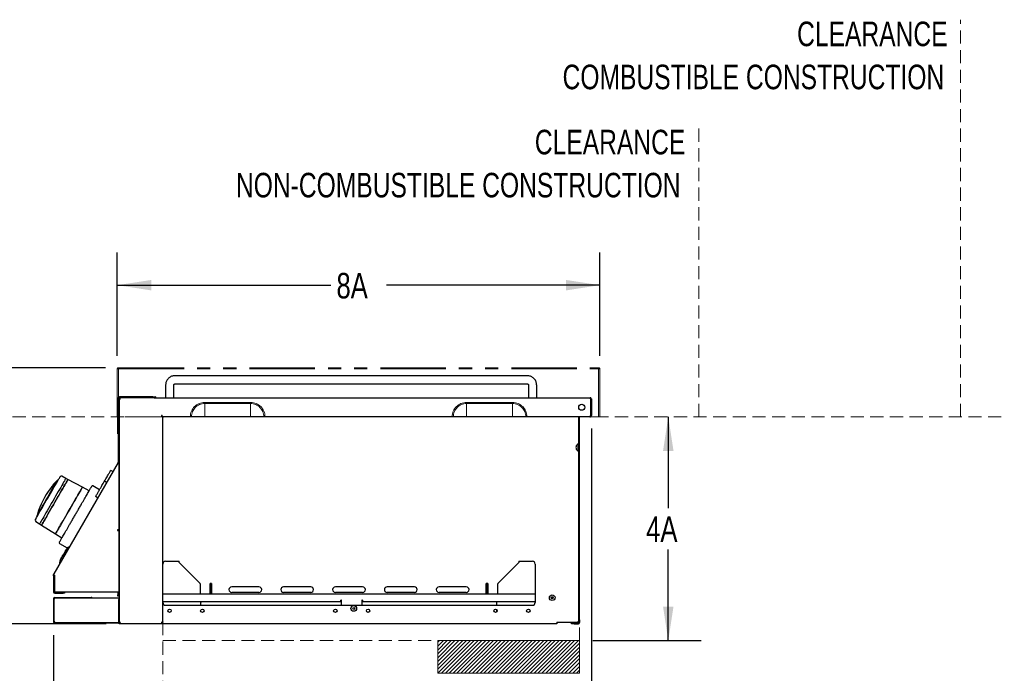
# Model space of a CAD drawing. Header units: inches. Extents: x 35 to 165, y 14 to 115.
# Tile 27 of 40: x 120 to 165, y 30 to 60. Entities that reach past the tile are written whole.
import ezdxf

# ---------------------------------------------------------------- set-up
doc = ezdxf.new("R2010")
doc.units = ezdxf.units.IN
doc.header["$LTSCALE"] = 12
doc.header["$MEASUREMENT"] = 0
doc.linetypes.add('HIDDEN', pattern=[0.075, 0.05, -0.025])
doc.linetypes.add('PHANTOM', pattern=[0.5, 0.25, -0.05, 0.05, -0.05, 0.05, -0.05])
doc.layers.add('FORMAT', color=7, linetype='Continuous')
doc.styles.add('SLDTEXTSTYLE0', font='TXT', dxfattribs={"width": 0.75})
doc.dimstyles.new('SLDDIMSTYLE0', dxfattribs={"dimtxt": 1.17, "dimasz": 1.56, "dimexe": 0, "dimexo": 0.0625, "dimgap": 0.2925, "dimtad": 0, "dimtih": 1, "dimtoh": 1, "dimdec": 3, "dimrnd": 1e-09, "dimzin": 12, "dimdsep": 46, "dimlunit": 5, "dimtxsty": 'SLDTEXTSTYLE0', "dimsah": 1, "dimcen": 0.09, "dimadec": 0, "dimazin": 3, "dimtfac": 1, "dimtdec": 3, "dimtmove": 0, "dimatfit": 0, "dimfxl": 0, "dimfrac": 2, "dimtolj": 1, "dimtzin": 12, "dimarcsym": 0})
doc.dimstyles.new('SLDDIMSTYLE1', dxfattribs={"dimtxt": 1.17, "dimasz": 1.56, "dimexe": 0, "dimexo": 0.0625, "dimgap": 0.2925, "dimtad": 0, "dimtih": 1, "dimtoh": 1, "dimdec": 3, "dimrnd": 1e-09, "dimzin": 12, "dimdsep": 46, "dimlunit": 5, "dimtxsty": 'SLDTEXTSTYLE0', "dimsah": 1, "dimcen": 0.09, "dimadec": 0, "dimazin": 3, "dimtfac": 1, "dimtdec": 3, "dimtofl": 0, "dimtmove": 0, "dimatfit": 3, "dimfxl": 0, "dimfrac": 2, "dimtolj": 1, "dimtzin": 12, "dimarcsym": 0})
doc.dimstyles.new('SLDDIMSTYLE3', dxfattribs={"dimtxt": 1.17, "dimasz": 1.56, "dimexe": 0, "dimexo": 0.0625, "dimgap": 0.2925, "dimtad": 0, "dimtih": 1, "dimtoh": 1, "dimdec": 3, "dimrnd": 1e-09, "dimzin": 12, "dimdsep": 46, "dimlunit": 5, "dimtxsty": 'SLDTEXTSTYLE0', "dimsah": 1, "dimcen": 0.09, "dimse1": 1, "dimadec": 0, "dimazin": 3, "dimtfac": 1, "dimtdec": 3, "dimtofl": 0, "dimtmove": 0, "dimatfit": 3, "dimfxl": 0, "dimfrac": 2, "dimtolj": 1, "dimtzin": 12, "dimarcsym": 0})
doc.dimstyles.new('SLDDIMSTYLE4', dxfattribs={"dimtxt": 1.17, "dimasz": 1.56, "dimexe": 0, "dimexo": 0.0625, "dimgap": 0.2925, "dimtad": 0, "dimtih": 1, "dimtoh": 1, "dimdec": 3, "dimrnd": 1e-09, "dimzin": 12, "dimdsep": 46, "dimlunit": 5, "dimtxsty": 'SLDTEXTSTYLE0', "dimsah": 1, "dimcen": 0.09, "dimse2": 1, "dimadec": 0, "dimazin": 3, "dimtfac": 1, "dimtdec": 3, "dimtmove": 0, "dimatfit": 0, "dimfxl": 0, "dimfrac": 2, "dimtolj": 1, "dimtzin": 12, "dimarcsym": 0})

# ---------------------------------------------------------------- blocks, each defined once
blk = doc.blocks.new('_D_8')
at = {"layer": 'FORMAT'}
for p, q in [((121.563, 32.192), (121.563, 26.307)), ((121.563, 27.807), (118.967, 27.807)), ((126.57, 27.807), (121.563, 27.807))]:
    blk.add_line(p, q, dxfattribs=at)
for points in [[(121.563, 27.807), (123.123, 27.567), (123.123, 28.047)], [(126.57, 27.807), (125.01, 28.047), (125.01, 27.567)]]:
    blk.add_solid(points, dxfattribs=at)
at = {"layer": 'FORMAT', "insert": (115.8, 28.369), "char_height": 1.17, "attachment_point": 1, "style": 'SLDTEXTSTYLE0'}
blk.add_mtext('11A', dxfattribs=at)
blk = doc.blocks.new('_D_9')
at = {"layer": 'FORMAT'}
for p, q in [((139.171, 29.847), (139.171, 26.307)), ((126.57, 27.807), (131.154, 27.807)), ((139.171, 27.807), (134.587, 27.807))]:
    blk.add_line(p, q, dxfattribs=at)
for points in [[(126.57, 27.807), (128.13, 27.567), (128.13, 28.047)], [(139.171, 27.807), (137.611, 28.047), (137.611, 27.567)]]:
    blk.add_solid(points, dxfattribs=at)
at = {"layer": 'FORMAT', "insert": (131.419, 28.369), "char_height": 1.17, "attachment_point": 1, "style": 'SLDTEXTSTYLE0'}
blk.add_mtext('12A', dxfattribs=at)
blk = doc.blocks.new('_D_10')
at = {"layer": 'FORMAT'}
for p, q in [((117.251, 42.197), (117.251, 38.401)), ((117.251, 32.714), (117.251, 36.51)), ((123.97, 32.714), (115.751, 32.714))]:
    blk.add_line(p, q, dxfattribs=at)
for points in [[(117.251, 42.197), (117.011, 40.637), (117.491, 40.637)], [(117.251, 32.714), (117.491, 34.274), (117.011, 34.274)]]:
    blk.add_solid(points, dxfattribs=at)
at = {"layer": 'FORMAT', "insert": (115.8, 38.018), "char_height": 1.17, "attachment_point": 1, "style": 'SLDTEXTSTYLE0'}
blk.add_mtext('10A', dxfattribs=at)
blk = doc.blocks.new('_D_11')
at = {"layer": 'FORMAT'}
for p, q in [((149.732, 42.197), (149.732, 38.018)), ((149.732, 31.947), (149.732, 36.126)), ((146.271, 31.947), (151.232, 31.947))]:
    blk.add_line(p, q, dxfattribs=at)
for points in [[(149.732, 42.197), (149.492, 40.637), (149.972, 40.637)], [(149.732, 31.947), (149.972, 33.507), (149.492, 33.507)]]:
    blk.add_solid(points, dxfattribs=at)
at = {"layer": 'FORMAT', "insert": (148.718, 37.635), "char_height": 1.17, "attachment_point": 1, "style": 'SLDTEXTSTYLE0'}
blk.add_mtext('4A', dxfattribs=at)
blk = doc.blocks.new('_D_12')
at = {"layer": 'FORMAT'}
for p, q in [((146.207, 41.655), (146.207, 25.996)), ((145.671, 29.847), (145.671, 25.996)), ((145.671, 27.496), (142.671, 27.496)), ((146.207, 27.496), (149.607, 27.496))]:
    blk.add_line(p, q, dxfattribs=at)
for points in [[(145.671, 27.496), (144.111, 27.736), (144.111, 27.256)], [(146.207, 27.496), (147.767, 27.256), (147.767, 27.736)]]:
    blk.add_solid(points, dxfattribs=at)
at = {"layer": 'FORMAT', "insert": (149.844, 28.075), "char_height": 1.17, "attachment_point": 1, "style": 'SLDTEXTSTYLE0'}
blk.add_mtext('14A', dxfattribs=at)
blk = doc.blocks.new('_D_13')
at = {"layer": 'FORMAT'}
for p, q in [((115.751, 48.783), (117.251, 48.783)), ((117.251, 48.783), (117.251, 44.447)), ((123.942, 44.447), (115.751, 44.447)), ((117.251, 42.197), (117.251, 39.197))]:
    blk.add_line(p, q, dxfattribs=at)
for points in [[(117.251, 44.447), (117.491, 46.007), (117.011, 46.007)], [(117.251, 42.197), (117.011, 40.637), (117.491, 40.637)]]:
    blk.add_solid(points, dxfattribs=at)
at = {"layer": 'FORMAT', "insert": (112.927, 49.345), "char_height": 1.17, "attachment_point": 1, "style": 'SLDTEXTSTYLE0'}
blk.add_mtext('7A', dxfattribs=at)
blk = doc.blocks.new('SW_NOTE_0_9')
at = {"layer": 'FORMAT', "color": 0, "char_height": 1.125, "attachment_point": 3, "style": 'SLDTEXTSTYLE0'}
for s, insert in [('CLEARANCE', (8.613, 1.45)), ('NON-COMBUSTIBLE CONSTRUCTION', (8.392, -0.522))]:
    blk.add_mtext(s, dxfattribs=dict(at, insert=insert))
blk = doc.blocks.new('SW_NOTE_0_10')
at = {"layer": 'FORMAT', "color": 0, "char_height": 1.125, "attachment_point": 3, "style": 'SLDTEXTSTYLE0'}
for s, insert in [('CLEARANCE', (8.613, 1.45)), ('COMBUSTIBLE CONSTRUCTION', (8.459, -0.522))]:
    blk.add_mtext(s, dxfattribs=dict(at, insert=insert))
blk = doc.blocks.new('_D_14')
at = {"layer": 'FORMAT'}
for p, q in [((124.484, 44.989), (124.484, 49.727)), ((146.6, 44.989), (146.6, 49.727)), ((124.484, 48.227), (134.263, 48.227)), ((146.6, 48.227), (136.822, 48.227))]:
    blk.add_line(p, q, dxfattribs=at)
for points in [[(124.484, 48.227), (126.044, 47.987), (126.044, 48.467)], [(146.6, 48.227), (145.04, 48.467), (145.04, 47.987)]]:
    blk.add_solid(points, dxfattribs=at)
at = {"layer": 'FORMAT', "insert": (134.528, 48.79), "char_height": 1.17, "attachment_point": 1, "style": 'SLDTEXTSTYLE0'}
blk.add_mtext('8A', dxfattribs=at)

msp = doc.modelspace()

# ---------------------------------------------------------------- hatches: boundary and pattern name
at = {"layer": 'FORMAT'}
h = msp.add_hatch(dxfattribs=at)
h.set_pattern_fill('ANSI31', color=256, style=0)
h.paths.add_polyline_path([(139.1708, 30.4471), (145.6708, 30.4471), (145.6708, 31.9471), (139.1708, 31.9471)], flags=0)

# ---------------------------------------------------------------- linework, layer by layer
at = {"color": 7, "linetype": 'PHANTOM', "lineweight": 18}
for p, q in [((124.4843, 42.1971), (124.4843, 44.3891)), ((124.4843, 44.3891), (124.5423, 44.3891)), ((124.5423, 44.3891), (124.5423, 44.4471)), ((124.5423, 44.4471), (146.5423, 44.4471)), ((124.5423, 42.1971), (124.5423, 44.3891)), ((124.5423, 44.3891), (146.5423, 44.3891)), ((146.5423, 44.4471), (146.5423, 44.3891)), ((146.5423, 44.3891), (146.5423, 42.1971)), ((146.5423, 44.3891), (146.6003, 44.3891)), ((146.6003, 44.3891), (146.6003, 42.1971)), ((130.5936, 42.8576), (128.4911, 42.8576)), ((128.4911, 42.8055), (128.4911, 42.8576)), ((128.4911, 42.8055), (130.5936, 42.8055)), ((128.4911, 42.1971), (128.4911, 42.8055)), ((130.5936, 42.8055), (130.5936, 42.8576)), ((130.5936, 42.1971), (130.5936, 42.8055)), ((142.5936, 42.8576), (140.4911, 42.8576)), ((140.4911, 42.8055), (140.4911, 42.8576)), ((140.4911, 42.8055), (142.5936, 42.8055)), ((140.4911, 42.1971), (140.4911, 42.8055)), ((142.5936, 42.8055), (142.5936, 42.8576)), ((142.5936, 42.1971), (142.5936, 42.8055)), ((124.5423, 42.1971), (124.4843, 42.1971)), ((127.8306, 42.1971), (124.5423, 42.1971)), ((127.8306, 42.1971), (127.8827, 42.1971)), ((127.8827, 42.1971), (128.4911, 42.1971)), ((130.5936, 42.1971), (128.4911, 42.1971)), ((131.202, 42.1971), (130.5936, 42.1971)), ((131.202, 42.1971), (131.2541, 42.1971)), ((139.8306, 42.1971), (131.2541, 42.1971)), ((139.8306, 42.1971), (139.8827, 42.1971)), ((139.8827, 42.1971), (140.4911, 42.1971)), ((142.5936, 42.1971), (140.4911, 42.1971)), ((143.202, 42.1971), (142.5936, 42.1971)), ((143.202, 42.1971), (143.2541, 42.1971)), ((146.5423, 42.1971), (143.2541, 42.1971)), ((146.6003, 42.1971), (146.5423, 42.1971))]:
    msp.add_line(p, q, dxfattribs=at)
at = {"color": 7, "linetype": 'Continuous', "lineweight": 25}
for p, q in [((127.7011, 44.081), (127.1304, 44.081)), ((131.4511, 44.081), (127.7011, 44.081)), ((135.2011, 44.081), (131.4511, 44.081)), ((138.9511, 44.081), (135.2011, 44.081)), ((142.7011, 44.081), (138.9511, 44.081)), ((143.2717, 44.081), (142.7011, 44.081)), ((126.7001, 43.644), (126.7001, 43.0721)), ((127.0741, 43.0721), (127.0741, 43.644)), ((127.1304, 43.707), (127.7011, 43.707)), ((127.7011, 43.707), (131.4511, 43.707)), ((131.4511, 43.707), (135.2011, 43.707)), ((135.2011, 43.707), (138.9511, 43.707)), ((138.9511, 43.707), (142.7011, 43.707)), ((142.7011, 43.707), (143.2717, 43.707)), ((143.3281, 43.644), (143.3281, 43.0721)), ((143.7021, 43.0721), (143.7021, 43.644)), ((124.5223, 43.0521), (124.5223, 40.1165)), ((124.5613, 43.0521), (124.5613, 40.1165)), ((124.5703, 43.0721), (124.5703, 43.0341)), ((124.5703, 43.0241), (124.6083, 43.0241)), ((124.5703, 43.0241), (124.5703, 32.7637)), ((126.1098, 43.1111), (124.5813, 43.1111)), ((126.1098, 43.0721), (124.5813, 43.0721)), ((126.1098, 43.1111), (126.1723, 43.1111)), ((126.1722, 43.0721), (126.1098, 43.0721)), ((126.1722, 43.0721), (146.1488, 43.0721)), ((126.1723, 43.1111), (126.1723, 43.0721)), ((126.1723, 43.1111), (126.2133, 43.1111)), ((146.1653, 43.0141), (146.1653, 42.2551)), ((146.1688, 43.0141), (146.1688, 42.2551)), ((146.2068, 43.0141), (146.1688, 43.0141)), ((146.2068, 43.0141), (146.2068, 42.2551)), ((145.6328, 42.6008), (145.6328, 42.6684)), ((124.5023, 42.202), (124.5023, 42.3031)), ((124.5023, 42.202), (124.5023, 42.1754)), ((124.5023, 41.9773), (124.5023, 42.1754)), ((124.5023, 41.7141), (124.5023, 41.9773)), ((124.5093, 42.318), (124.5223, 42.318)), ((124.5093, 42.2033), (124.5223, 42.2033)), ((126.5703, 32.8001), (126.5703, 42.167)), ((146.1453, 42.1971), (126.6005, 42.1971)), ((145.6328, 32.8971), (145.6328, 42.1971)), ((145.6708, 32.8971), (145.6708, 42.1971)), ((146.1453, 42.1971), (146.1488, 42.1971)), ((146.1688, 42.2551), (146.2068, 42.2551)), ((124.5023, 41.573), (124.5023, 41.7141)), ((124.5023, 41.4322), (124.5023, 41.5704)), ((124.5093, 41.5497), (124.5223, 41.5497)), ((124.5093, 41.4105), (124.5223, 41.4105)), ((145.5828, 40.9459), (145.5828, 40.6461)), ((124.5197, 40.1065), (121.5713, 34.9998)), ((124.2793, 39.6901), (124.1821, 39.7418)), ((124.5197, 40.1065), (124.5534, 40.087)), ((124.5223, 40.1165), (124.5613, 40.1165)), ((124.5534, 40.047), (124.5534, 37.0171)), ((121.7777, 39.3018), (121.7676, 39.3071)), ((122.1286, 39.3756), (121.9465, 39.4724)), ((122.2252, 39.3268), (122.1298, 39.3776)), ((122.8859, 38.9731), (122.2241, 39.3249)), ((124.1092, 39.6156), (124.1206, 39.6354)), ((121.4198, 38.9128), (121.4243, 38.9187)), ((121.4887, 38.9975), (121.4498, 38.9509)), ((121.4507, 38.9521), (121.4547, 38.9572)), ((121.4538, 38.9561), (121.4539, 38.9561)), ((121.4873, 38.9998), (121.4539, 38.9563)), ((121.5987, 39.1347), (121.591, 39.1391)), ((121.6269, 39.1676), (121.6176, 39.1729)), ((121.6176, 39.1729), (121.6176, 39.1729)), ((122.8579, 38.9236), (122.8574, 38.9238)), ((123.1963, 38.8105), (122.8874, 38.9747)), ((123.671, 38.8566), (123.3583, 39.03)), ((123.9933, 39.1947), (123.8961, 39.2464)), ((123.5814, 38.4813), (123.488, 38.5397)), ((120.8049, 37.6397), (120.8146, 37.6336)), ((124.5703, 37.5308), (124.5534, 37.5405)), ((120.7512, 37.4021), (120.9261, 37.2928)), ((120.925, 37.2908), (121.0166, 37.2335)), ((121.0177, 37.2354), (121.6533, 36.8382)), ((124.5534, 37.0171), (124.4944, 37.0171)), ((124.4944, 37.0171), (124.4944, 36.9861)), ((124.5369, 37.0171), (124.5369, 36.9861)), ((124.5534, 37.3635), (124.5703, 37.354)), ((124.5672, 37.1933), (124.5534, 37.1795)), ((124.5703, 37.1933), (124.5672, 37.1933)), ((124.5672, 37.1933), (124.5672, 37.0358)), ((124.5672, 37.0358), (124.5672, 36.8783)), ((121.6527, 36.8361), (121.9494, 36.6507)), ((121.6818, 36.8875), (121.6822, 36.8872)), ((124.4944, 36.9861), (124.5534, 36.9861)), ((124.5534, 36.9861), (124.5534, 34.1601)), ((124.5534, 36.8921), (124.5672, 36.8783)), ((124.5672, 36.8783), (124.5703, 36.8783)), ((121.8402, 36.4007), (122.1904, 36.1903)), ((122.2759, 36.2478), (122.1932, 36.1951)), ((122.2879, 36.2409), (122.2759, 36.2478)), ((121.8471, 35.5956), (121.8428, 35.4977)), ((121.8428, 35.4977), (121.8548, 35.4908)), ((126.6953, 35.5791), (127.3203, 35.5791)), ((127.3261, 35.5296), (128.2857, 34.5606)), ((141.9175, 34.5606), (142.877, 35.5296)), ((142.9107, 35.5709), (142.8822, 35.5734)), ((142.8828, 35.5791), (143.5078, 35.5791)), ((142.9114, 35.5791), (142.9107, 35.5709)), ((143.6328, 35.4541), (143.6328, 33.6891)), ((121.5634, 34.9703), (121.5818, 34.9703)), ((121.5634, 34.9113), (121.5634, 34.9703)), ((121.6024, 34.9113), (121.5634, 34.9113)), ((121.5634, 34.9113), (121.5634, 34.1701)), ((121.6024, 34.9436), (121.6024, 34.9113)), ((121.6024, 34.9113), (121.6024, 34.1701)), ((121.6051, 34.2226), (121.6051, 34.9403)), ((128.2857, 34.5465), (128.2857, 34.5606)), ((128.2857, 34.5465), (128.2857, 34.138)), ((128.8082, 34.5673), (128.7457, 34.5673)), ((128.7457, 34.5673), (128.7457, 34.5606)), ((128.7457, 34.5465), (128.7457, 34.5606)), ((128.7457, 34.0851), (128.7457, 34.5465)), ((128.7518, 34.5622), (128.7468, 34.5673)), ((128.7576, 34.4489), (128.7576, 34.5481)), ((128.7576, 34.4489), (128.7576, 34.0851)), ((128.7956, 34.4489), (128.7576, 34.4489)), ((128.7956, 34.4489), (128.7956, 34.5481)), ((128.7956, 34.4489), (128.7956, 34.0851)), ((128.8082, 34.5606), (128.8082, 34.5673)), ((128.8082, 34.5606), (128.8082, 34.5465)), ((128.8082, 34.5465), (128.8082, 34.0851)), ((130.9766, 34.4047), (129.7266, 34.4047)), ((133.3516, 34.4047), (132.1016, 34.4047)), ((135.7266, 34.4047), (134.4766, 34.4047)), ((138.1016, 34.4047), (136.8516, 34.4047)), ((140.4766, 34.4047), (139.2266, 34.4047)), ((141.4575, 34.5673), (141.395, 34.5673)), ((141.395, 34.5673), (141.395, 34.5606)), ((141.395, 34.5465), (141.395, 34.5606)), ((141.395, 34.0851), (141.395, 34.5465)), ((141.4468, 34.5481), (141.4088, 34.5481)), ((141.4088, 34.0851), (141.4088, 34.5481)), ((141.4468, 34.0851), (141.4468, 34.5481)), ((141.4575, 34.5671), (141.4527, 34.5622)), ((141.4575, 34.5606), (141.4575, 34.5673)), ((141.4575, 34.5606), (141.4575, 34.5465)), ((141.4575, 34.5465), (141.4575, 34.0851)), ((141.9175, 34.5606), (141.9175, 34.5465)), ((141.9175, 34.138), (141.9175, 34.5465)), ((121.5634, 33.8656), (121.5634, 32.7916)), ((121.5834, 33.8411), (121.5834, 32.8411)), ((121.6214, 33.9236), (123.2884, 33.9236)), ((121.6224, 34.1501), (122.0009, 34.1501)), ((121.6224, 34.1111), (122.0009, 34.1111)), ((121.6459, 33.9036), (124.5031, 33.9036)), ((124.4944, 34.1601), (121.6676, 34.1601)), ((122.0009, 34.1501), (122.0634, 34.1501)), ((122.0634, 34.1111), (122.0009, 34.1111)), ((122.0634, 34.1501), (122.0634, 34.1111)), ((124.5534, 34.1601), (124.4944, 34.1601)), ((124.5031, 33.9036), (124.5611, 33.9036)), ((124.5144, 34.1601), (124.5144, 34.0486)), ((124.5144, 33.9861), (124.5144, 34.0486)), ((124.5534, 33.9861), (124.5144, 33.9861)), ((124.5534, 34.1601), (124.5534, 34.0486)), ((124.5534, 34.0486), (124.5534, 33.9861)), ((124.5611, 33.9036), (124.5611, 32.7786)), ((124.5611, 33.9006), (124.5703, 33.9006)), ((126.5703, 34.0851), (143.6328, 34.0851)), ((130.9766, 34.1547), (129.7266, 34.1547)), ((133.3516, 34.1547), (132.1016, 34.1547)), ((135.7266, 34.1547), (134.4766, 34.1547)), ((138.1016, 34.1547), (136.8516, 34.1547)), ((140.4766, 34.1547), (139.2266, 34.1547)), ((124.5611, 33.8207), (124.5703, 33.8207)), ((124.5614, 32.81), (124.5614, 33.8207)), ((126.5703, 33.7351), (134.7267, 33.7351)), ((126.6953, 33.5641), (143.5078, 33.5641)), ((128.3084, 33.6957), (128.3084, 33.7351)), ((128.3084, 33.5641), (128.3084, 33.6957)), ((134.7587, 33.7931), (134.7267, 33.7931)), ((134.7267, 33.7351), (134.7267, 33.7931)), ((134.7587, 33.5641), (134.7587, 33.7931)), ((135.7267, 33.7931), (135.6947, 33.7931)), ((135.6947, 33.7931), (135.6947, 33.5641)), ((135.7267, 33.7931), (135.7267, 33.7351)), ((135.7267, 33.7351), (143.6328, 33.7351)), ((141.8709, 33.5641), (141.8709, 33.6957)), ((128.3084, 33.2925), (128.3084, 33.3358)), ((141.8709, 33.2554), (141.8709, 33.3729)), ((121.6014, 32.7972), (121.6014, 32.7916)), ((121.6054, 32.7916), (121.6054, 32.7936)), ((121.6459, 32.7786), (124.5031, 32.7786)), ((123.3664, 32.752), (124.5164, 32.752)), ((124.5031, 32.7786), (124.5611, 32.7786)), ((124.5164, 32.752), (124.5164, 32.7786)), ((124.5164, 32.752), (124.5614, 32.752)), ((124.5611, 32.8631), (124.5614, 32.857)), ((124.5614, 32.79), (124.5611, 32.79)), ((124.5614, 32.81), (124.5614, 32.752)), ((124.5703, 32.752), (124.5614, 32.752)), ((124.5703, 32.7637), (124.6083, 32.7637)), ((124.5703, 32.7141), (124.5703, 32.7635)), ((144.6328, 32.7141), (124.5703, 32.7141)), ((124.6119, 32.7221), (124.6119, 32.7601)), ((124.6119, 32.7221), (126.5078, 32.7221)), ((126.5078, 32.7801), (126.5123, 32.7801)), ((126.5078, 32.7801), (126.5078, 32.7221)), ((126.5123, 32.7601), (126.5078, 32.7601)), ((126.5078, 32.7221), (126.5123, 32.7221)), ((126.5323, 32.7846), (126.5323, 32.7801)), ((126.5323, 32.7801), (126.5703, 32.7801)), ((126.5703, 32.7966), (126.5672, 32.7966)), ((126.5703, 32.7966), (126.5703, 32.8001)), ((126.5703, 32.7801), (126.5703, 32.7966)), ((144.6328, 32.7841), (145.5628, 32.7841)), ((144.6328, 32.7841), (144.6328, 32.7141)), ((145.2958, 32.7141), (145.2958, 32.7521)), ((145.2958, 32.7521), (145.4208, 32.7521)), ((145.4208, 32.7141), (145.2958, 32.7141)), ((145.4208, 32.7521), (145.6128, 32.7521)), ((145.4208, 32.7141), (145.6128, 32.7141)), ((145.6328, 32.7841), (145.5628, 32.7841)), ((145.6328, 32.8293), (145.6328, 32.8971)), ((145.6328, 32.7841), (145.6328, 32.8293)), ((145.6328, 32.7721), (145.6328, 32.7841)), ((145.6708, 32.7721), (145.6328, 32.7721)), ((145.6708, 32.8971), (145.6708, 32.7721))]:
    msp.add_line(p, q, dxfattribs=at)
at = {"color": 7, "linetype": 'Continuous', "lineweight": 25, "flags": 128}
for points in [[(124.5737, 43.0335), (124.5714, 43.0254), (124.5712, 43.0241)], [(124.6104, 43.023), (124.6099, 43.0218), (124.6098, 43.0217)], [(121.7165, 39.2613), (121.7129, 39.2552), (121.7024, 39.2369), (121.685, 39.2067), (121.661, 39.1652), (121.6308, 39.1129), (121.5948, 39.0506), (121.5538, 38.9795), (121.5082, 38.9005), (121.4588, 38.815), (121.4064, 38.7243), (121.3518, 38.6297), (121.2959, 38.5329), (121.2396, 38.4353), (121.1837, 38.3385), (121.1291, 38.2439), (121.0767, 38.1532), (121.0273, 38.0676), (120.9817, 37.9887), (120.9406, 37.9175), (120.9047, 37.8553), (120.8745, 37.803), (120.8505, 37.7615), (120.8331, 37.7313), (120.8226, 37.713), (120.819, 37.7069)], [(122.1298, 39.3776), (122.1289, 39.376), (122.1218, 39.3638), (122.1078, 39.3395), (122.087, 39.3035), (122.0596, 39.256), (122.026, 39.1978), (121.9865, 39.1294), (121.9417, 39.0517), (121.8919, 38.9656), (121.838, 38.8721), (121.7803, 38.7723), (121.7197, 38.6673), (121.6569, 38.5585), (121.5925, 38.447), (121.5274, 38.3342), (121.4623, 38.2214), (121.3979, 38.1099), (121.335, 38.001), (121.2744, 37.8961), (121.2168, 37.7963), (121.1628, 37.7028), (121.1131, 37.6166), (121.0683, 37.539), (121.0288, 37.4706), (120.9952, 37.4123), (120.9678, 37.3649), (120.9469, 37.3288), (120.9329, 37.3045), (120.9259, 37.2923), (120.925, 37.2908)], [(121.2962, 38.4677), (121.3595, 38.5775), (121.4221, 38.6859), (121.4831, 38.7916), (121.5418, 38.8932), (121.5974, 38.9894), (121.6492, 39.0791), (121.6965, 39.1611), (121.7388, 39.2344), (121.7755, 39.298), (121.8063, 39.3512), (121.8306, 39.3933), (121.8481, 39.4237), (121.8588, 39.4421), (121.8623, 39.4483)], [(122.2233, 39.3254), (122.2224, 39.3239), (122.2153, 39.3116), (122.2013, 39.2873), (122.1804, 39.2512), (122.153, 39.2037), (122.1193, 39.1454), (122.0798, 39.0769), (122.0349, 38.9991), (121.9851, 38.9129), (121.9311, 38.8193), (121.8734, 38.7193), (121.8127, 38.6142), (121.7497, 38.5052), (121.6853, 38.3936), (121.6201, 38.2807)], [(121.6209, 38.2802), (121.6862, 38.3933), (121.7508, 38.5052), (121.8139, 38.6144), (121.8746, 38.7197), (121.9325, 38.8198), (121.9866, 38.9136), (122.0365, 39), (122.0815, 39.0779), (122.1211, 39.1465), (122.1548, 39.2049), (122.1823, 39.2525), (122.2032, 39.2887), (122.2172, 39.313), (122.2243, 39.3253), (122.2252, 39.3268)], [(121.4237, 38.918), (121.4193, 38.9121), (121.4191, 38.9118), (121.4189, 38.9115), (121.4187, 38.9113), (121.4185, 38.911), (121.4183, 38.9107), (121.4181, 38.9105), (121.4179, 38.9102), (121.4177, 38.9099)], [(121.6057, 39.1582), (121.5961, 39.1461), (121.5904, 39.1389)], [(122.8874, 38.9747), (122.8872, 38.9743), (122.8819, 38.9653), (122.8698, 38.9442), (122.8508, 38.9113), (122.8252, 38.8671), (122.7934, 38.8119), (122.7556, 38.7465), (122.7124, 38.6715), (122.6641, 38.5879), (122.6113, 38.4965), (122.5547, 38.3985), (122.4949, 38.2948), (122.4325, 38.1867), (122.3682, 38.0755), (122.3029, 37.9623), (122.2372, 37.8485), (122.1718, 37.7353), (122.1076, 37.6241), (122.0452, 37.516), (121.9854, 37.4124), (121.9288, 37.3143), (121.876, 37.2229), (121.8277, 37.1393), (121.7844, 37.0643), (121.7467, 36.9989), (121.7148, 36.9438), (121.6893, 36.8995), (121.6703, 36.8666), (121.6581, 36.8456), (121.6529, 36.8365), (121.6527, 36.8361)], [(121.6533, 36.8382), (121.6542, 36.8398), (121.6612, 36.8518), (121.675, 36.8759), (121.6956, 36.9115), (121.7228, 36.9585), (121.7561, 37.0162), (121.7952, 37.0839), (121.8397, 37.161), (121.889, 37.2465), (121.9427, 37.3395), (122.0001, 37.4389), (122.0605, 37.5436), (122.1233, 37.6523), (122.1878, 37.764), (122.2532, 37.8772), (122.3188, 37.9908), (122.3838, 38.1034), (122.4475, 38.2138), (122.5092, 38.3207), (122.5682, 38.4229), (122.6238, 38.5192), (122.6754, 38.6086), (122.7224, 38.69), (122.7643, 38.7625), (122.8006, 38.8253), (122.8308, 38.8777), (122.8547, 38.9191), (122.8719, 38.949), (122.8824, 38.967), (122.8859, 38.9731), (122.8859, 38.9731)], [(120.73, 37.487), (120.7335, 37.4932), (120.7442, 37.5116), (120.7618, 37.5421), (120.7861, 37.5842), (120.8168, 37.6374), (120.8535, 37.701), (120.8958, 37.7743), (120.9432, 37.8563), (120.9949, 37.946), (121.0505, 38.0422), (121.1092, 38.1438), (121.1702, 38.2495), (121.2328, 38.3579), (121.2962, 38.4677)], [(121.0166, 37.2335), (121.0175, 37.2351), (121.0246, 37.2473), (121.0387, 37.2717), (121.0595, 37.3079), (121.087, 37.3555), (121.1208, 37.4139), (121.1604, 37.4825), (121.2053, 37.5604), (121.2552, 37.6468), (121.3094, 37.7406), (121.3672, 37.8407), (121.428, 37.946), (121.491, 38.0552), (121.5556, 38.167), (121.6209, 38.2802)], [(121.6201, 38.2807), (121.5549, 38.1677), (121.4904, 38.0561), (121.4275, 37.9471), (121.3668, 37.842), (121.3091, 37.742), (121.2551, 37.6484), (121.2053, 37.5622), (121.1604, 37.4844), (121.1208, 37.4159), (121.0872, 37.3576), (121.0597, 37.3101), (121.0389, 37.274), (121.0249, 37.2497), (121.0178, 37.2375), (121.0169, 37.2359)], [(124.5703, 37.4336), (124.5603, 37.4162), (124.5534, 37.4043)], [(121.8428, 35.4977), (121.8463, 35.5037), (121.8567, 35.5216), (121.8735, 35.5508), (121.8963, 35.5903), (121.9244, 35.6389), (121.9568, 35.695), (121.9925, 35.7568), (122.0303, 35.8224), (122.0691, 35.8896), (122.1076, 35.9562), (122.1445, 36.0201), (122.1787, 36.0794), (122.209, 36.1319), (122.2346, 36.1762), (122.2545, 36.2106), (122.2681, 36.2343), (122.275, 36.2463), (122.2759, 36.2478)], [(121.8471, 35.5956), (121.8507, 35.6018), (121.8611, 35.6199), (121.8781, 35.6494), (121.9009, 35.6889), (121.9286, 35.7368), (121.9601, 35.7913), (121.994, 35.85), (122.0289, 35.9106), (122.0635, 35.9705), (122.0964, 36.0274), (122.1261, 36.0788), (122.1515, 36.1228), (122.1715, 36.1574), (122.1853, 36.1814), (122.1923, 36.1936), (122.1932, 36.1951)], [(128.3148, 33.7351), (128.3108, 33.7201), (128.3084, 33.6957)], [(141.8709, 33.6957), (141.8685, 33.7201), (141.8645, 33.7351)]]:
    msp.add_lwpolyline(points, dxfattribs=at)
at = {"color": 7, "linetype": 'Continuous', "lineweight": 25}
for centre, radius in [((145.7693, 42.6346), 0.1406), ((144.4142, 33.9101), 0.13), ((144.4142, 33.9101), 0.0475), ((144.4142, 33.9101), 0.0415), ((126.8828, 33.3141), 0.0775), ((128.3828, 33.3141), 0.0775), ((134.4766, 33.3141), 0.0775), ((135.3203, 33.4181), 0.13), ((135.3203, 33.4181), 0.0475), ((135.3203, 33.4181), 0.0415), ((135.9766, 33.3141), 0.0775), ((141.8203, 33.3141), 0.0775), ((143.3203, 33.3141), 0.0775)]:
    msp.add_circle(centre, radius, dxfattribs=at)
at = {"color": 7, "linetype": 'PHANTOM', "lineweight": 18}
for centre, radius, start, end in [((124.5423, 44.3891), 0.058, 90, 180), ((124.5423, 44.3891), 0.02, 90, 180), ((146.5423, 44.3891), 0.058, 0, 90), ((146.5423, 44.3891), 0.02, 0, 90), ((128.4911, 42.1971), 0.6605, 90, 180), ((128.4911, 42.1971), 0.6084, 90, 180), ((130.5936, 42.1971), 0.6605, 0, 90), ((130.5936, 42.1971), 0.6084, 0, 90), ((140.4911, 42.1971), 0.6605, 90, 180), ((140.4911, 42.1971), 0.6084, 90, 180), ((142.5936, 42.1971), 0.6605, 0, 90), ((142.5936, 42.1971), 0.6084, 0, 90)]:
    msp.add_arc(centre, radius, start, end, dxfattribs=at)
at = {"color": 7, "linetype": 'Continuous', "lineweight": 25}
for centre, radius, start, end in [((124.5813, 43.0521), 0.059, 90, 180), ((124.5813, 43.0521), 0.02, 90, 180), ((126.2133, 43.0521), 0.059, 19.81493, 90), ((124.5803, 42.4082), 0.019, 180, 238.24314), ((126.5258, 42.2417), 0.019, 45, 225), ((124.5803, 40.7604), 0.019, 121.75686, 180), ((145.6885, 40.7951), 0.1875, 132.09211, 227.90789), ((124.5023, 40.1165), 0.02, 330, 0), ((124.5023, 40.1165), 0.059, 330, 0), ((121.7267, 39.2554), 0.0118, 139.73116, 150), ((125.5807, 35.9906), 5.0628, 139.11432, 139.73116), ((121.7621, 39.2967), 0.0118, 62, 139.11432), ((121.9169, 39.4168), 0.063, 62, 150), ((124.515, 36.6093), 3.8583, 143.39497, 162.93763), ((124.515, 36.6093), 3.8583, 137.06237, 138.69902), ((121.6991, 39.2294), 0.0119, 64.23578, 137.06237), ((123.3432, 39.0029), 0.031, 61, 150), ((120.7845, 37.4555), 0.063, 150, 238), ((120.8112, 37.6497), 0.0118, 160.88568, 238), ((125.5836, 35.9957), 5.0628, 160.26884, 160.88568), ((120.8292, 37.701), 0.0118, 150, 160.26884), ((120.8379, 37.7378), 0.0119, 162.93763, 235.76422), ((121.8562, 36.4273), 0.031, 150, 239), ((126.6953, 35.4541), 0.125, 90, 180), ((143.5078, 35.4541), 0.125, 0, 90), ((121.6224, 34.9703), 0.059, 150, 180), ((128.7376, 34.5481), 0.02, 0, 45), ((128.7376, 34.5481), 0.058, 0, 19.30847), ((129.7266, 34.2797), 0.125, 90, 270), ((130.9766, 34.2797), 0.125, 270, 90), ((132.1016, 34.2797), 0.125, 90, 270), ((133.3516, 34.2797), 0.125, 270, 90), ((134.4766, 34.2797), 0.125, 90, 270), ((135.7266, 34.2797), 0.125, 270, 90), ((136.8516, 34.2797), 0.125, 90, 270), ((138.1016, 34.2797), 0.125, 270, 90), ((139.2266, 34.2797), 0.125, 90, 270), ((140.4766, 34.2797), 0.125, 270, 90), ((141.4668, 34.5481), 0.058, 160.69153, 180), ((141.4668, 34.5481), 0.02, 135, 180), ((121.6224, 34.1701), 0.059, 180, 270), ((121.6214, 33.8656), 0.058, 90, 180), ((121.6459, 33.8411), 0.0625, 90, 180), ((121.6224, 34.1701), 0.02, 180, 270), ((121.6676, 34.2226), 0.0625, 180, 270), ((123.2884, 33.8656), 0.058, 40.93272, 90), ((128.4107, 34.138), 0.125, 180, 205.01868), ((141.7925, 34.138), 0.125, 334.98132, 0), ((126.6953, 33.6891), 0.125, 180, 270), ((143.5078, 33.6891), 0.125, 270, 0), ((121.6034, 32.7916), 0.04, 180, 341.33078), ((121.6459, 32.8411), 0.0625, 180, 270), ((121.6034, 32.7916), 0.00197, 180, 360), ((123.3664, 32.81), 0.058, 212.69183, 270), ((145.6128, 32.7721), 0.058, 270, 0), ((145.6128, 32.7721), 0.02, 270, 0)]:
    msp.add_arc(centre, radius, start, end, dxfattribs=at)
for points, knots in [([(127.1304, 44.081), (127.1135, 44.0804), (127.0724, 44.0789), (127.0082, 44.065), (126.9403, 44.0384), (126.8779, 44.0004), (126.8226, 43.9524), (126.7761, 43.8956), (126.7395, 43.8317), (126.7141, 43.7624), (126.7018, 43.6989), (126.7005, 43.6591), (126.7001, 43.644)], [0, 0, 0, 0, 0.0748661, 0.1818819, 0.2889025, 0.395944, 0.5030811, 0.6103736, 0.717863, 0.8255669, 0.9334811, 1, 1, 1, 1]), ([(143.7021, 43.644), (143.7015, 43.6608), (143.7001, 43.7022), (143.6866, 43.7674), (143.6603, 43.8367), (143.6226, 43.9006), (143.5749, 43.9572), (143.5184, 44.0047), (143.4548, 44.0418), (143.3861, 44.0673), (143.3242, 44.0794), (143.2858, 44.0806), (143.2717, 44.081)], [0, 0, 0, 0, 0.0736569, 0.1818525, 0.290165, 0.3984556, 0.5066557, 0.6147053, 0.7225583, 0.830193, 0.9376133, 1, 1, 1, 1]), ([(127.0741, 43.644), (127.0742, 43.6466), (127.0745, 43.6558), (127.0788, 43.6716), (127.0892, 43.6885), (127.1047, 43.7013), (127.1191, 43.7065), (127.128, 43.7069), (127.1304, 43.707)], [0, 0, 0, 0, 0.07001238, 0.24417435, 0.4311435, 0.64371272, 0.90331247, 1, 1, 1, 1]), ([(143.2717, 43.707), (143.2737, 43.7069), (143.2828, 43.7066), (143.2979, 43.7014), (143.3143, 43.6871), (143.3245, 43.6689), (143.3279, 43.6538), (143.328, 43.6456), (143.3281, 43.644)], [0, 0, 0, 0, 0.0791681, 0.3627854, 0.5934997, 0.7835931, 0.9560288, 1, 1, 1, 1]), ([(124.6283, 43.0141), (124.6235, 43.0168), (124.6187, 43.0194), (124.609, 43.0242), (124.6042, 43.0264), (124.5896, 43.032), (124.5801, 43.0341), (124.5703, 43.0341)], [0, 0, 0, 0, 0.25, 0.25, 0.5, 0.5, 1, 1, 1, 1]), ([(124.5703, 43.0241), (124.5703, 43.0233), (124.5718, 43.0225), (124.5777, 43.0208), (124.582, 43.02), (124.5927, 43.0183), (124.5991, 43.0175), (124.6132, 43.0158), (124.6207, 43.015), (124.6283, 43.0141)], [0, 0, 0, 0, 0.25, 0.25, 0.5, 0.5, 0.75, 0.75, 1, 1, 1, 1]), ([(124.6283, 43.0141), (124.6234, 43.0219), (124.6136, 43.0374), (124.5988, 43.0565), (124.5878, 43.0675), (124.5817, 43.0689), (124.5806, 43.0692)], [0, 0, 0, 0, 0.3095943, 0.6193985, 0.9292035, 1, 1, 1, 1]), ([(124.6083, 43.0241), (124.6083, 43.0225), (124.6105, 43.0208), (124.6179, 43.0175), (124.6231, 43.0158), (124.6283, 43.0141)], [0, 0, 0, 0, 0.5, 0.5, 1, 1, 1, 1]), ([(146.1488, 43.0721), (146.1502, 43.0721), (146.1516, 43.0706), (146.1543, 43.0648), (146.1557, 43.0605), (146.1584, 43.0498), (146.1598, 43.0433), (146.1626, 43.0293), (146.1639, 43.0217), (146.1653, 43.0141)], [0, 0, 0, 0, 0.25, 0.25, 0.5, 0.5, 0.75, 0.75, 1, 1, 1, 1]), ([(146.2068, 43.0141), (146.206, 43.0217), (146.2042, 43.0369), (146.1908, 43.0561), (146.1716, 43.0695), (146.1564, 43.0713), (146.1488, 43.0721)], [0, 0, 0, 0, 0.2500007, 0.4999991, 0.7499992, 1, 1, 1, 1]), ([(146.1688, 43.0141), (146.1685, 43.0167), (146.1678, 43.0218), (146.165, 43.0269), (146.1627, 43.0284), (146.1626, 43.0285)], [0, 0, 0, 0, 0.4871238, 0.9742826, 1, 1, 1, 1]), ([(124.5023, 42.3031), (124.5023, 42.3031), (124.5023, 42.3042), (124.5026, 42.3085), (124.5037, 42.3133), (124.5066, 42.3169), (124.508, 42.3177), (124.5087, 42.3179), (124.5091, 42.3179), (124.5093, 42.318)], [0, 0, 0, 0, 0.0048161, 0.1839514, 0.7661666, 0.9111938, 0.9560825, 0.9809898, 1, 1, 1, 1]), ([(124.5023, 42.1754), (124.5023, 42.1755), (124.5023, 42.1818), (124.5031, 42.1906), (124.5054, 42.1994), (124.5075, 42.2025), (124.5084, 42.2031), (124.5089, 42.2033), (124.5092, 42.2033), (124.5093, 42.2033)], [0, 0, 0, 0, 0.0038344, 0.6246075, 0.9070487, 0.9662307, 0.9834481, 0.9927747, 1, 1, 1, 1]), ([(126.5123, 42.2283), (126.5199, 42.2232), (126.5275, 42.2181), (126.5415, 42.2078), (126.548, 42.2027), (126.5587, 42.1925), (126.563, 42.1874), (126.5688, 42.1772), (126.5703, 42.1721), (126.5703, 42.167)], [0, 0, 0, 0, 0.25, 0.25, 0.5, 0.5, 0.75, 0.75, 1, 1, 1, 1]), ([(126.6005, 42.1971), (126.5954, 42.1971), (126.5903, 42.1986), (126.58, 42.2045), (126.5749, 42.2088), (126.5647, 42.2195), (126.5596, 42.2259), (126.5494, 42.2399), (126.5443, 42.2475), (126.5392, 42.2551)], [0, 0, 0, 0, 0.25, 0.25, 0.5, 0.5, 0.75, 0.75, 1, 1, 1, 1]), ([(146.1653, 42.2551), (146.1636, 42.2475), (146.162, 42.2399), (146.1586, 42.2259), (146.157, 42.2195), (146.1536, 42.2088), (146.152, 42.2045), (146.1486, 42.1986), (146.147, 42.1971), (146.1453, 42.1971)], [0, 0, 0, 0, 0.25, 0.25, 0.5, 0.5, 0.75, 0.75, 1, 1, 1, 1]), ([(146.1488, 42.1971), (146.1564, 42.1971), (146.164, 42.1986), (146.178, 42.2045), (146.1845, 42.2088), (146.1952, 42.2195), (146.1995, 42.2259), (146.2053, 42.2399), (146.2068, 42.2475), (146.2068, 42.2551)], [0, 0, 0, 0, 0.25, 0.25, 0.5, 0.5, 0.75, 0.75, 1, 1, 1, 1]), ([(146.162, 42.2403), (146.1623, 42.2405), (146.1648, 42.2421), (146.1678, 42.2474), (146.1685, 42.2526), (146.1688, 42.2551)], [0, 0, 0, 0, 0.072678, 0.5363257, 1, 1, 1, 1]), ([(124.5093, 41.5497), (124.5092, 41.5497), (124.5087, 41.5498), (124.508, 41.5501), (124.5067, 41.5512), (124.5039, 41.5562), (124.5027, 41.5637), (124.5023, 41.5704), (124.5023, 41.573), (124.5023, 41.573)], [0, 0, 0, 0, 0.0157777, 0.0363484, 0.0732464, 0.1912286, 0.6964965, 0.9953259, 1, 1, 1, 1]), ([(124.5093, 41.4105), (124.5092, 41.4105), (124.5088, 41.4105), (124.5081, 41.4108), (124.5069, 41.4117), (124.5041, 41.4162), (124.5028, 41.4231), (124.5023, 41.4297), (124.5023, 41.4321), (124.5023, 41.4322)], [0, 0, 0, 0, 0.0144553, 0.03333073, 0.06768737, 0.18157154, 0.69214339, 0.99549576, 1, 1, 1, 1]), ([(145.6328, 40.9744), (145.632, 40.9723), (145.6303, 40.968), (145.616, 40.9589), (145.5971, 40.9497), (145.5783, 40.9413), (145.5681, 40.9366), (145.5628, 40.9343)], [0, 0, 0, 0, 0.2124582, 0.449292, 0.7111457, 0.852329, 1, 1, 1, 1]), ([(145.5628, 40.656), (145.57, 40.6526), (145.5854, 40.6452), (145.6085, 40.6354), (145.6239, 40.6273), (145.6316, 40.6208), (145.6324, 40.6175), (145.6328, 40.6159)], [0, 0, 0, 0, 0.2034259, 0.4373026, 0.7021074, 0.8470653, 1, 1, 1, 1]), ([(124.1023, 39.6037), (124.1146, 39.625), (124.1392, 39.6676), (124.1637, 39.7099), (124.1793, 39.737), (124.1812, 39.7402), (124.1821, 39.7418)], [0, 0, 0, 0, 0.2523917, 0.5047942, 0.7493941, 1, 1, 1, 1]), ([(124.5197, 40.1065), (124.519, 40.1035), (124.5176, 40.0977), (124.5251, 40.0833), (124.5377, 40.0661), (124.5482, 40.0534), (124.5534, 40.047)], [0, 0, 0, 0, 0.2499968, 0.5000032, 0.7499963, 1, 1, 1, 1]), ([(124.5534, 40.087), (124.5522, 40.0843), (124.5499, 40.079), (124.5496, 40.0692), (124.5509, 40.0584), (124.5526, 40.0508), (124.5534, 40.047)], [0, 0, 0, 0, 0.2499966, 0.4999986, 0.7499956, 1, 1, 1, 1]), ([(123.8961, 39.2464), (123.9168, 39.2823), (123.9583, 39.3542), (124.0135, 39.4499), (124.0628, 39.5352), (124.0891, 39.5807), (124.1023, 39.6037)], [0, 0, 0, 0, 0.2572348, 0.5145353, 0.7543838, 1, 1, 1, 1]), ([(121.4561, 38.9596), (121.448, 38.9493), (121.4324, 38.9294), (121.4232, 38.9173), (121.4188, 38.9114)], [0, 0, 0, 0, 0.5196568, 1, 1, 1, 1]), ([(121.4188, 38.9114), (121.4188, 38.9114), (121.4188, 38.9114), (121.4188, 38.9114), (121.4189, 38.9115), (121.419, 38.9117), (121.4192, 38.9119), (121.4194, 38.9122), (121.4196, 38.9124), (121.4197, 38.9126), (121.4198, 38.9127), (121.4198, 38.9128)], [0, 0, 0, 0, 0.1185322, 0.2370651, 0.3554818, 0.4743188, 0.5936882, 0.7140115, 0.8345147, 0.9551804, 1, 1, 1, 1]), ([(121.4498, 38.9509), (121.4498, 38.9509), (121.4497, 38.9508), (121.4497, 38.9508), (121.4498, 38.9509), (121.4499, 38.951), (121.45, 38.9513), (121.4502, 38.9515), (121.4505, 38.9518), (121.4506, 38.952), (121.4507, 38.9521)], [0, 0, 0, 0, 0.1227938, 0.2456398, 0.3679536, 0.490043, 0.6129539, 0.7364956, 0.8612357, 1, 1, 1, 1]), ([(121.4547, 38.9574), (121.4546, 38.9573), (121.4545, 38.9572), (121.4543, 38.9569), (121.4541, 38.9566), (121.4539, 38.9564), (121.4538, 38.9562), (121.4538, 38.9561), (121.4538, 38.9561), (121.4539, 38.9562), (121.4539, 38.9563)], [0, 0, 0, 0, 0.1255961, 0.2512238, 0.3766893, 0.5019128, 0.6265531, 0.7505928, 0.8742642, 1, 1, 1, 1]), ([(121.4547, 38.9574), (121.4638, 38.9697), (121.4757, 38.9859), (121.4888, 39.0035), (121.4918, 39.0076)], [0, 0, 0, 0, 0.7663786, 1, 1, 1, 1]), ([(121.5458, 39.0777), (121.5414, 39.0718), (121.5327, 39.0599), (121.5169, 39.0386), (121.5009, 39.0174), (121.4918, 39.0057), (121.4873, 38.9998)], [0, 0, 0, 0, 0.2492541, 0.4985592, 0.7489547, 1, 1, 1, 1]), ([(121.552, 39.0756), (121.5473, 39.0696), (121.5378, 39.0576), (121.5207, 39.0363), (121.5034, 39.0151), (121.4936, 39.0034), (121.4887, 38.9975)], [0, 0, 0, 0, 0.2496954, 0.4993074, 0.7508254, 1, 1, 1, 1]), ([(121.4918, 39.0076), (121.5043, 39.0244), (121.5293, 39.0579), (121.5641, 39.1041), (121.5817, 39.1271), (121.5899, 39.1378)], [0, 0, 0, 0, 0.3488051, 0.6976557, 1, 1, 1, 1]), ([(121.5909, 39.1391), (121.5818, 39.1268), (121.5692, 39.1098), (121.5509, 39.0848), (121.5458, 39.0777)], [0, 0, 0, 0, 0.7187594, 1, 1, 1, 1]), ([(121.6038, 39.1408), (121.595, 39.13), (121.5812, 39.113), (121.5598, 39.0855), (121.552, 39.0756)], [0, 0, 0, 0, 0.63599239, 1, 1, 1, 1]), ([(121.5909, 39.1391), (121.5909, 39.1391), (121.591, 39.1391), (121.591, 39.1391), (121.5909, 39.139), (121.5907, 39.1389), (121.5906, 39.1386), (121.5904, 39.1384), (121.5901, 39.1381), (121.59, 39.1379), (121.5899, 39.1378), (121.5899, 39.1378)], [0, 0, 0, 0, 0.1164009, 0.2327672, 0.3490777, 0.4658925, 0.5839784, 0.703147, 0.8231277, 0.9427661, 1, 1, 1, 1]), ([(121.6176, 39.1729), (121.6132, 39.1675), (121.6074, 39.1606), (121.5957, 39.1455), (121.593, 39.142)], [0, 0, 0, 0, 0.7689341, 1, 1, 1, 1]), ([(121.6165, 39.1558), (121.6158, 39.155), (121.612, 39.1508), (121.6046, 39.142), (121.5985, 39.1348)], [0, 0, 0, 0, 0.1880305, 1, 1, 1, 1]), ([(121.6026, 39.1395), (121.6027, 39.1396), (121.6028, 39.1397), (121.603, 39.14), (121.6032, 39.1402), (121.6034, 39.1405), (121.6036, 39.1407), (121.6038, 39.1408), (121.6038, 39.1409), (121.6038, 39.1409), (121.6038, 39.1409), (121.6038, 39.1408)], [0, 0, 0, 0, 0.11755473, 0.23493134, 0.3537048, 0.47378784, 0.59364558, 0.71197248, 0.82821731, 0.94256784, 1, 1, 1, 1]), ([(122.5729, 37.7306), (122.6031, 37.7829), (122.6645, 37.8892), (122.7565, 38.0486), (122.8407, 38.1944), (122.9155, 38.324), (122.9809, 38.4373), (123.0425, 38.544), (123.0995, 38.6428), (123.151, 38.7319), (123.196, 38.8098), (123.2342, 38.876), (123.2683, 38.9351), (123.2953, 38.9819), (123.3132, 39.0128), (123.3153, 39.0165), (123.3164, 39.0184)], [0, 0, 0, 0, 0.0776317, 0.1576628, 0.2399514, 0.3042748, 0.3686069, 0.4342988, 0.4999998, 0.5656919, 0.631393, 0.6957165, 0.7600485, 0.8423293, 0.9223662, 1, 1, 1, 1]), ([(123.488, 38.5397), (123.4897, 38.5426), (123.4925, 38.5474), (123.5106, 38.5788), (123.531, 38.6142), (123.5572, 38.6595), (123.5868, 38.7108), (123.6198, 38.7679), (123.6548, 38.8285), (123.6795, 38.8714), (123.6921, 38.8931)], [0, 0, 0, 0, 0.1993661, 0.3186944, 0.441807, 0.5556703, 0.6733648, 0.7786625, 0.8876465, 1, 1, 1, 1]), ([(123.6921, 38.8931), (123.7132, 38.9297), (123.7556, 39.0031), (123.8128, 39.1022), (123.8591, 39.1824), (123.8903, 39.2364), (123.8942, 39.2431), (123.8961, 39.2464)], [0, 0, 0, 0, 0.189432, 0.3788243, 0.5771687, 0.7932096, 1, 1, 1, 1]), ([(121.8294, 36.4428), (121.8304, 36.4446), (121.8326, 36.4484), (121.8504, 36.4793), (121.8775, 36.5261), (121.9116, 36.5851), (121.9498, 36.6513), (121.9947, 36.7292), (122.0462, 36.8183), (122.1032, 36.9171), (122.1649, 37.0239), (122.2303, 37.1372), (122.3051, 37.2667), (122.3892, 37.4125), (122.4813, 37.5719), (122.5426, 37.6782), (122.5729, 37.7306)], [0, 0, 0, 0, 0.0776258, 0.1576629, 0.2399514, 0.3042747, 0.3686069, 0.4342989, 0.5000001, 0.5656921, 0.6313931, 0.6957164, 0.7600487, 0.842329, 0.9223642, 1, 1, 1, 1]), ([(127.3261, 35.5296), (127.3257, 35.5331), (127.3247, 35.5399), (127.3232, 35.5522), (127.3218, 35.5654), (127.3208, 35.5745), (127.3203, 35.5791)], [0, 0, 0, 0, 0.2499991, 0.5000054, 0.7500009, 1, 1, 1, 1]), ([(142.8828, 35.5791), (142.8823, 35.5745), (142.8814, 35.5654), (142.8799, 35.5522), (142.8785, 35.5399), (142.8775, 35.5331), (142.877, 35.5296)], [0, 0, 0, 0, 0.2499994, 0.4999952, 0.7500006, 1, 1, 1, 1]), ([(121.6051, 34.9403), (121.5998, 34.9467), (121.5893, 34.9594), (121.5768, 34.9767), (121.5693, 34.991), (121.5706, 34.9969), (121.5713, 34.9998)], [0, 0, 0, 0, 0.2499959, 0.4999988, 0.7500004, 1, 1, 1, 1]), ([(124.6283, 32.7801), (124.6207, 32.7788), (124.6132, 32.7774), (124.5991, 32.7746), (124.5927, 32.7733), (124.582, 32.7705), (124.5777, 32.7692), (124.5718, 32.7664), (124.5703, 32.765), (124.5703, 32.7637)], [0, 0, 0, 0, 0.25, 0.25, 0.5, 0.5, 0.75, 0.75, 1, 1, 1, 1]), ([(124.6283, 32.7801), (124.6231, 32.7774), (124.6179, 32.7746), (124.6105, 32.7692), (124.6083, 32.7664), (124.6083, 32.7637)], [0, 0, 0, 0, 0.5, 0.5, 1, 1, 1, 1]), ([(124.6119, 32.7601), (124.6132, 32.7604), (124.616, 32.761), (124.6201, 32.7657), (124.6242, 32.7723), (124.627, 32.7775), (124.6283, 32.7801)], [0, 0, 0, 0, 0.25000045, 0.5, 0.74999955, 1, 1, 1, 1]), ([(124.6119, 32.7221), (124.6132, 32.723), (124.616, 32.7247), (124.6201, 32.7382), (124.6242, 32.7573), (124.627, 32.7725), (124.6283, 32.7801)], [0, 0, 0, 0, 0.2499992, 0.5, 0.7500008, 1, 1, 1, 1]), ([(126.5703, 32.8001), (126.5695, 32.7985), (126.5677, 32.7951), (126.5543, 32.7901), (126.5351, 32.7851), (126.5199, 32.7818), (126.5123, 32.7801)], [0, 0, 0, 0, 0.2499985, 0.4999963, 0.7500003, 1, 1, 1, 1]), ([(126.5123, 32.7601), (126.515, 32.7604), (126.5202, 32.761), (126.5268, 32.7657), (126.5314, 32.7723), (126.532, 32.7775), (126.5323, 32.7801)], [0, 0, 0, 0, 0.2499968, 0.5000098, 0.7500058, 1, 1, 1, 1]), ([(126.5123, 32.7221), (126.5199, 32.723), (126.5351, 32.7247), (126.5543, 32.7382), (126.5677, 32.7573), (126.5695, 32.7725), (126.5703, 32.7801)], [0, 0, 0, 0, 0.2499997, 0.5000037, 0.7500015, 1, 1, 1, 1])]:
    msp.add_open_spline(points, degree=3, knots=knots, dxfattribs=at)
at = {"layer": 'FORMAT', "linetype": 'HIDDEN', "lineweight": 18}
for p, q in [((163.1298, 42.1971), (163.1298, 60.3886)), ((151.1298, 42.1971), (151.1298, 55.4807)), ((127.4904, 42.1971), (94.2484, 42.1971)), ((127.4904, 42.1971), (165.1298, 42.1971)), ((126.5703, 37.3005), (126.5703, 19.5278)), ((145.6708, 31.9471), (145.6708, 32.8971)), ((126.5703, 31.9471), (145.6708, 31.9471))]:
    msp.add_line(p, q, dxfattribs=at)
at = {"layer": 'FORMAT', "lineweight": 18}
for p, q in [((139.1708, 31.9471), (145.6708, 31.9471)), ((139.1708, 31.9471), (139.1708, 30.4471)), ((145.6708, 31.9471), (145.6708, 30.4471)), ((139.1708, 30.4471), (145.6708, 30.4471))]:
    msp.add_line(p, q, dxfattribs=at)

# ---------------------------------------------------------------- block references
at = {"layer": 'FORMAT'}
for name, p in [('SW_NOTE_0_10', (153.9183, 58.8505)), ('SW_NOTE_0_9', (141.9012, 53.8954))]:
    msp.add_blockref(name, p, dxfattribs=at)

# ---------------------------------------------------------------- dimensions: what is measured, and where the dimension line sits
for base, p1, p2, angle, text, dimstyle, picture, middle in [((124.4843, 48.2275), (146.6003, 44.3891), (124.4843, 44.3891), 0, '8A', 'SLDDIMSTYLE1', '_D_14', (135.5423, 48.2275)), ((117.251, 42.1971), (124.5423, 44.4471), (126.6005, 42.1971), 90, '7A', 'SLDDIMSTYLE4', '_D_13', (117.251, 48.7826)), ((117.251, 42.1971), (124.5703, 32.7141), (127.4904, 42.1971), 90, '10A', 'SLDDIMSTYLE3', '_D_10', (117.251, 37.4556)), ((149.7321, 31.9471), (165.1298, 42.1971), (145.6708, 31.9471), 90, '4A', 'SLDDIMSTYLE1', '_D_11', (149.7321, 37.0721))]:
    dim = msp.add_linear_dim(base=base, p1=p1, p2=p2, angle=angle, text=text, dimstyle=dimstyle, dxfattribs=at)
    dim.commit()
    dim.dimension.update_dxf_attribs({"geometry": picture, "text_midpoint": middle, "dimtype": 160})
for base, p1, p2, text, dimstyle, picture, middle in [((145.6708, 27.4958), (146.2068, 42.2551), (145.6708, 30.4471), '14A', 'SLDDIMSTYLE0', '_D_12', (151.2858, 27.4958)), ((121.5634, 27.8067), (126.5703, 19.5278), (121.5634, 32.7916), '11A', 'SLDDIMSTYLE1', '_D_8', (117.251, 27.8067)), ((139.1708, 27.8067), (126.5703, 19.5278), (139.1708, 30.4471), '12A', 'SLDDIMSTYLE1', '_D_9', (132.8706, 27.8067))]:
    dim = msp.add_linear_dim(base=base, p1=p1, p2=p2, text=text, dimstyle=dimstyle, dxfattribs=at)
    dim.commit()
    dim.dimension.update_dxf_attribs({"geometry": picture, "text_midpoint": middle, "dimtype": 160})

doc.saveas('drawing.dxf')
